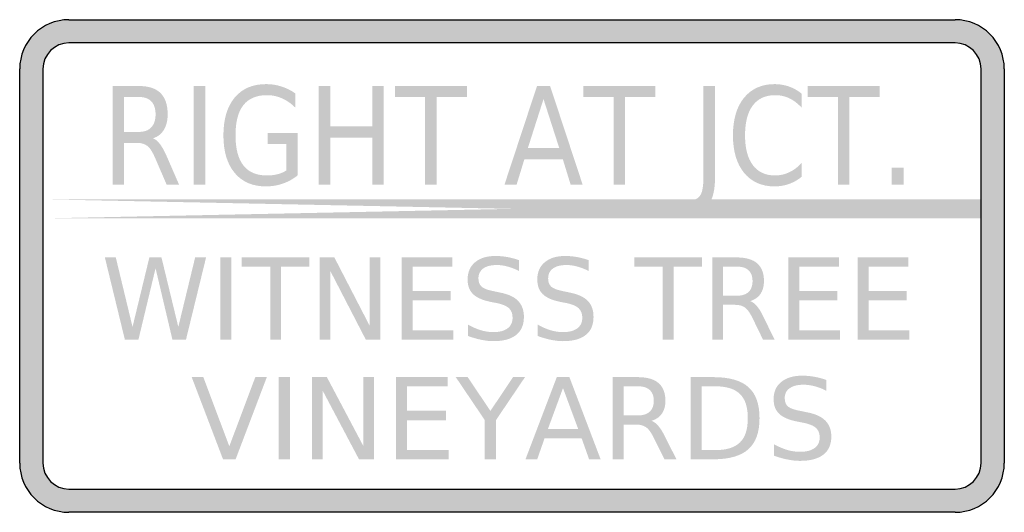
# Model space of a CAD drawing. Header units: inches. Extents: x -0.5 to 0.5, y -0.25 to 0.25.
import ezdxf

# ---------------------------------------------------------------- set-up
doc = ezdxf.new("R2010")
doc.units = ezdxf.units.IN
doc.header["$MEASUREMENT"] = 0

msp = doc.modelspace()

# ---------------------------------------------------------------- hatches: boundary and pattern name
h = msp.add_hatch(color=7)
h.paths.add_polyline_path([(-0.45, 0.25), (0.45, 0.25), (0.4568, 0.2495), (0.4633, 0.2482), (0.4695, 0.246), (0.4752, 0.2432), (0.4805, 0.2395), (0.4853, 0.2353), (0.4895, 0.2305), (0.4932, 0.2252), (0.496, 0.2195), (0.4982, 0.2133), (0.4995, 0.2068), (0.5, 0.2), (0.5, -0.2), (0.4995, -0.2068), (0.4982, -0.2133), (0.496, -0.2195), (0.4932, -0.2252), (0.4895, -0.2305), (0.4853, -0.2353), (0.4805, -0.2395), (0.4752, -0.2432), (0.4695, -0.246), (0.4633, -0.2482), (0.4568, -0.2495), (0.45, -0.25), (-0.45, -0.25), (-0.4568, -0.2495), (-0.4633, -0.2482), (-0.4695, -0.246), (-0.4752, -0.2432), (-0.4805, -0.2395), (-0.4853, -0.2353), (-0.4895, -0.2305), (-0.4932, -0.2252), (-0.496, -0.2195), (-0.4982, -0.2133), (-0.4995, -0.2068), (-0.5, -0.2), (-0.5, 0.2), (-0.4995, 0.2068), (-0.4982, 0.2133), (-0.496, 0.2195), (-0.4932, 0.2252), (-0.4895, 0.2305), (-0.4853, 0.2353), (-0.4805, 0.2395), (-0.4752, 0.2432), (-0.4695, 0.246), (-0.4633, 0.2482), (-0.4568, 0.2495), (-0.45, 0.25)])
edge = h.paths.add_edge_path(flags=0)
edge.add_spline(control_points=[(-0.4764, -0.2), (-0.4764, -0.2146), (-0.4646, -0.2264), (-0.45, -0.2264)], knot_values=[0, 0, 0, 0, 1, 1, 1, 1], degree=3, periodic=0)
edge.add_line((-0.45, -0.2264), (0.45, -0.2264))
edge.add_spline(control_points=[(0.45, -0.2264), (0.4646, -0.2264), (0.4764, -0.2146), (0.4764, -0.2)], knot_values=[0, 0, 0, 0, 1, 1, 1, 1], degree=3, periodic=0)
edge.add_line((0.4764, -0.2), (0.4764, 0.2))
edge.add_spline(control_points=[(0.4764, 0.2), (0.4764, 0.2146), (0.4646, 0.2264), (0.45, 0.2264)], knot_values=[0, 0, 0, 0, 1, 1, 1, 1], degree=3, periodic=0)
edge.add_line((0.45, 0.2264), (-0.45, 0.2264))
edge.add_spline(control_points=[(-0.45, 0.2264), (-0.4646, 0.2264), (-0.4764, 0.2146), (-0.4764, 0.2)], knot_values=[0, 0, 0, 0, 1, 1, 1, 1], degree=3, periodic=0)
edge.add_line((-0.4764, 0.2), (-0.4764, -0.2))
h = msp.add_hatch(color=7)
edge = h.paths.add_edge_path()
edge.add_spline(control_points=[(-0.3646, 0.1296), (-0.362, 0.1287), (-0.3596, 0.1266), (-0.3572, 0.1233), (-0.3549, 0.1201), (-0.3525, 0.1157), (-0.3501, 0.1101)], knot_values=[0, 0, 0, 0, 1, 1, 1, 2, 2, 2, 2], degree=3, periodic=0)
edge.add_line((-0.3501, 0.1101), (-0.3382, 0.0827))
edge.add_line((-0.3382, 0.0827), (-0.3508, 0.0827))
edge.add_line((-0.3508, 0.0827), (-0.3619, 0.1084))
edge.add_spline(control_points=[(-0.3619, 0.1084), (-0.3647, 0.1151), (-0.3674, 0.1195), (-0.3701, 0.1217), (-0.3728, 0.1239), (-0.3765, 0.125), (-0.3811, 0.125)], knot_values=[0, 0, 0, 0, 1, 1, 1, 2, 2, 2, 2], degree=3, periodic=0)
edge.add_line((-0.3811, 0.125), (-0.3939, 0.125))
edge.add_line((-0.3939, 0.125), (-0.3939, 0.0827))
edge.add_line((-0.3939, 0.0827), (-0.4056, 0.0827))
edge.add_line((-0.4056, 0.0827), (-0.4056, 0.1827))
edge.add_line((-0.4056, 0.1827), (-0.3792, 0.1827))
edge.add_spline(control_points=[(-0.3792, 0.1827), (-0.3693, 0.1827), (-0.3619, 0.1804), (-0.357, 0.1756), (-0.3522, 0.1708), (-0.3497, 0.1636), (-0.3497, 0.1539), (-0.3497, 0.1477), (-0.351, 0.1424), (-0.3535, 0.1383), (-0.356, 0.1341), (-0.3597, 0.1312), (-0.3646, 0.1296)], knot_values=[0, 0, 0, 0, 1, 1, 1, 2, 2, 2, 3, 3, 3, 4, 4, 4, 4], degree=3, periodic=0)
edge = h.paths.add_edge_path(flags=0)
edge.add_line((-0.3939, 0.1716), (-0.3939, 0.1361))
edge.add_line((-0.3939, 0.1361), (-0.3792, 0.1361))
edge.add_spline(control_points=[(-0.3792, 0.1361), (-0.3735, 0.1361), (-0.3692, 0.1376), (-0.3664, 0.1407), (-0.3635, 0.1437), (-0.362, 0.1481), (-0.362, 0.1539), (-0.362, 0.1598), (-0.3635, 0.1642), (-0.3664, 0.1672), (-0.3692, 0.1701), (-0.3735, 0.1716), (-0.3792, 0.1716)], knot_values=[0, 0, 0, 0, 1, 1, 1, 2, 2, 2, 3, 3, 3, 4, 4, 4, 4], degree=3, periodic=0)
edge.add_line((-0.3792, 0.1716), (-0.3939, 0.1716))
for points in [[(-0.3232, 0.1827), (-0.3114, 0.1827), (-0.3114, 0.0827), (-0.3232, 0.0827), (-0.3232, 0.1827)], [(-0.1962, 0.1827), (-0.1845, 0.1827), (-0.1845, 0.1418), (-0.142, 0.1418), (-0.142, 0.1827), (-0.1303, 0.1827), (-0.1303, 0.0827), (-0.142, 0.0827), (-0.142, 0.1304), (-0.1845, 0.1304), (-0.1845, 0.0827), (-0.1962, 0.0827), (-0.1962, 0.1827)], [(-0.1189, 0.1827), (-0.0457, 0.1827), (-0.0457, 0.1714), (-0.0765, 0.1714), (-0.0765, 0.0827), (-0.0882, 0.0827), (-0.0882, 0.1714), (-0.1189, 0.1714), (-0.1189, 0.1827)], [(0.0723, 0.1827), (0.1455, 0.1827), (0.1455, 0.1714), (0.1148, 0.1714), (0.1148, 0.0827), (0.1031, 0.0827), (0.1031, 0.1714), (0.0723, 0.1714), (0.0723, 0.1827)], [(0.3003, 0.1827), (0.3734, 0.1827), (0.3734, 0.1714), (0.3427, 0.1714), (0.3427, 0.0827), (0.331, 0.0827), (0.331, 0.1714), (0.3003, 0.1714), (0.3003, 0.1827)], [(0.3857, 0.0998), (0.3979, 0.0998), (0.3979, 0.0827), (0.3857, 0.0827), (0.3857, 0.0998)], [(-0.4764, 0.0483), (0.4764, 0.0483), (0.4764, 0.0677), (-0.4764, 0.0483), (-0.4764, 0.0677), (0.4764, 0.0483), (0.4764, 0.0677), (-0.4764, 0.0677), (-0.4764, 0.0483)], [(-0.4135, 0.0087), (-0.4024, 0.0087), (-0.3854, -0.0618), (-0.3683, 0.0087), (-0.356, 0.0087), (-0.3389, -0.0618), (-0.3218, 0.0087), (-0.3107, 0.0087), (-0.3311, -0.0747), (-0.3449, -0.0747), (-0.362, -0.0023), (-0.3794, -0.0747), (-0.3932, -0.0747), (-0.4135, 0.0087)], [(-0.2961, 0.0087), (-0.2851, 0.0087), (-0.2851, -0.0747), (-0.2961, -0.0747), (-0.2961, 0.0087)], [(-0.2745, 0.0087), (-0.2058, 0.0087), (-0.2058, -0.0008), (-0.2346, -0.0008), (-0.2346, -0.0747), (-0.2456, -0.0747), (-0.2456, -0.0008), (-0.2745, -0.0008), (-0.2745, 0.0087)], [(-0.1952, 0.0087), (-0.1804, 0.0087), (-0.1444, -0.061), (-0.1444, 0.0087), (-0.1337, 0.0087), (-0.1337, -0.0747), (-0.1485, -0.0747), (-0.1846, -0.0049), (-0.1846, -0.0747), (-0.1952, -0.0747), (-0.1952, 0.0087)], [(-0.1119, 0.0087), (-0.0606, 0.0087), (-0.0606, -0.0008), (-0.1009, -0.0008), (-0.1009, -0.0255), (-0.0622, -0.0255), (-0.0622, -0.035), (-0.1009, -0.035), (-0.1009, -0.0652), (-0.0595, -0.0652), (-0.0595, -0.0747), (-0.1119, -0.0747), (-0.1119, 0.0087)], [(0.1242, 0.0087), (0.1929, 0.0087), (0.1929, -0.0008), (0.1641, -0.0008), (0.1641, -0.0747), (0.153, -0.0747), (0.153, -0.0008), (0.1242, -0.0008), (0.1242, 0.0087)], [(0.2808, 0.0087), (0.3322, 0.0087), (0.3322, -0.0008), (0.2918, -0.0008), (0.2918, -0.0255), (0.3305, -0.0255), (0.3305, -0.035), (0.2918, -0.035), (0.2918, -0.0652), (0.3332, -0.0652), (0.3332, -0.0747), (0.2808, -0.0747), (0.2808, 0.0087)], [(0.3512, 0.0087), (0.4026, 0.0087), (0.4026, -0.0008), (0.3622, -0.0008), (0.3622, -0.0255), (0.4009, -0.0255), (0.4009, -0.035), (0.3622, -0.035), (0.3622, -0.0652), (0.4036, -0.0652), (0.4036, -0.0747), (0.3512, -0.0747), (0.3512, 0.0087)], [(-0.2935, -0.1962), (-0.3253, -0.1128), (-0.3135, -0.1128), (-0.2871, -0.183), (-0.2607, -0.1128), (-0.249, -0.1128), (-0.2807, -0.1962), (-0.2935, -0.1962)], [(-0.2369, -0.1128), (-0.2256, -0.1128), (-0.2256, -0.1962), (-0.2369, -0.1962), (-0.2369, -0.1128)], [(-0.2032, -0.1128), (-0.188, -0.1128), (-0.1511, -0.1825), (-0.1511, -0.1128), (-0.1402, -0.1128), (-0.1402, -0.1962), (-0.1554, -0.1962), (-0.1923, -0.1265), (-0.1923, -0.1962), (-0.2032, -0.1962), (-0.2032, -0.1128)], [(-0.1178, -0.1128), (-0.0652, -0.1128), (-0.0652, -0.1223), (-0.1065, -0.1223), (-0.1065, -0.147), (-0.0669, -0.147), (-0.0669, -0.1565), (-0.1065, -0.1565), (-0.1065, -0.1867), (-0.0642, -0.1867), (-0.0642, -0.1962), (-0.1178, -0.1962), (-0.1178, -0.1128)], [(-0.0571, -0.1128), (-0.045, -0.1128), (-0.0219, -0.1471), (0.001, -0.1128), (0.0132, -0.1128), (-0.0163, -0.1565), (-0.0163, -0.1962), (-0.0276, -0.1962), (-0.0276, -0.1565), (-0.0571, -0.1128)]]:
    msp.add_hatch(color=7).paths.add_polyline_path(points)
h = msp.add_hatch(color=7)
edge = h.paths.add_edge_path()
edge.add_line((-0.2292, 0.097), (-0.2292, 0.1239))
edge.add_line((-0.2292, 0.1239), (-0.2483, 0.1239))
edge.add_line((-0.2483, 0.1239), (-0.2483, 0.135))
edge.add_line((-0.2483, 0.135), (-0.2176, 0.135))
edge.add_line((-0.2176, 0.135), (-0.2176, 0.0921))
edge.add_spline(control_points=[(-0.2176, 0.0921), (-0.2221, 0.0884), (-0.2271, 0.0856), (-0.2326, 0.0837), (-0.238, 0.0818), (-0.2438, 0.0808), (-0.25, 0.0808), (-0.2635, 0.0808), (-0.2741, 0.0854), (-0.2817, 0.0945), (-0.2893, 0.1036), (-0.2931, 0.1164), (-0.2931, 0.1326), (-0.2931, 0.149), (-0.2893, 0.1617), (-0.2817, 0.1709), (-0.2741, 0.18), (-0.2635, 0.1846), (-0.25, 0.1846), (-0.2444, 0.1846), (-0.239, 0.1838), (-0.2339, 0.1821), (-0.2289, 0.1805), (-0.2242, 0.1782), (-0.2199, 0.175)], knot_values=[0, 0, 0, 0, 1, 1, 1, 2, 2, 2, 3, 3, 3, 4, 4, 4, 5, 5, 5, 6, 6, 6, 7, 7, 7, 8, 8, 8, 8], degree=3, periodic=0)
edge.add_line((-0.2199, 0.175), (-0.2199, 0.1606))
edge.add_spline(control_points=[(-0.2199, 0.1606), (-0.2242, 0.1649), (-0.2288, 0.1681), (-0.2337, 0.1702), (-0.2386, 0.1724), (-0.2437, 0.1734), (-0.249, 0.1734), (-0.2596, 0.1734), (-0.2675, 0.17), (-0.2729, 0.1632), (-0.2782, 0.1564), (-0.2808, 0.1462), (-0.2808, 0.1326), (-0.2808, 0.1192), (-0.2782, 0.109), (-0.2729, 0.1022), (-0.2675, 0.0953), (-0.2596, 0.0919), (-0.249, 0.0919), (-0.2449, 0.0919), (-0.2412, 0.0923), (-0.2379, 0.0932), (-0.2347, 0.094), (-0.2318, 0.0953), (-0.2292, 0.097)], knot_values=[0, 0, 0, 0, 1, 1, 1, 2, 2, 2, 3, 3, 3, 4, 4, 4, 5, 5, 5, 6, 6, 6, 7, 7, 7, 8, 8, 8, 8], degree=3, periodic=0)
h = msp.add_hatch(color=7)
h.paths.add_polyline_path([(0.0254, 0.1827), (0.0387, 0.1827), (0.0717, 0.0827), (0.0595, 0.0827), (0.0516, 0.1084), (0.0126, 0.1084), (0.0047, 0.0827), (-0.0076, 0.0827), (0.0254, 0.1827)])
h.paths.add_polyline_path([(0.032, 0.1694), (0.0161, 0.1197), (0.048, 0.1197), (0.032, 0.1694)], flags=0)
h = msp.add_hatch(color=7)
edge = h.paths.add_edge_path()
edge.add_line((0.1944, 0.1827), (0.2062, 0.1827))
edge.add_line((0.2062, 0.1827), (0.2062, 0.0897))
edge.add_spline(control_points=[(0.2062, 0.0897), (0.2062, 0.0777), (0.2042, 0.0689), (0.2002, 0.0635), (0.1962, 0.058), (0.1899, 0.0553), (0.1811, 0.0553)], knot_values=[0, 0, 0, 0, 1, 1, 1, 2, 2, 2, 2], degree=3, periodic=0)
edge.add_line((0.1811, 0.0553), (0.1767, 0.0553))
edge.add_line((0.1767, 0.0553), (0.1767, 0.0667))
edge.add_line((0.1767, 0.0667), (0.1803, 0.0667))
edge.add_spline(control_points=[(0.1803, 0.0667), (0.1855, 0.0667), (0.1891, 0.0683), (0.1912, 0.0717), (0.1934, 0.075), (0.1944, 0.0811), (0.1944, 0.0897)], knot_values=[0, 0, 0, 0, 1, 1, 1, 2, 2, 2, 2], degree=3, periodic=0)
edge.add_line((0.1944, 0.0897), (0.1944, 0.1827))
h = msp.add_hatch(color=7)
edge = h.paths.add_edge_path()
edge.add_line((0.2941, 0.175), (0.2941, 0.1608))
edge.add_spline(control_points=[(0.2941, 0.1608), (0.2902, 0.165), (0.286, 0.1682), (0.2815, 0.1703), (0.277, 0.1724), (0.2723, 0.1734), (0.2673, 0.1734), (0.2574, 0.1734), (0.2498, 0.1699), (0.2446, 0.163), (0.2393, 0.156), (0.2367, 0.1459), (0.2367, 0.1326), (0.2367, 0.1195), (0.2393, 0.1094), (0.2446, 0.1024), (0.2498, 0.0954), (0.2574, 0.0919), (0.2673, 0.0919), (0.2723, 0.0919), (0.277, 0.093), (0.2815, 0.0951), (0.286, 0.0972), (0.2902, 0.1003), (0.2941, 0.1046)], knot_values=[0, 0, 0, 0, 1, 1, 1, 2, 2, 2, 3, 3, 3, 4, 4, 4, 5, 5, 5, 6, 6, 6, 7, 7, 7, 8, 8, 8, 8], degree=3, periodic=0)
edge.add_line((0.2941, 0.1046), (0.2941, 0.0905))
edge.add_spline(control_points=[(0.2941, 0.0905), (0.29, 0.0872), (0.2857, 0.0848), (0.2811, 0.0832), (0.2765, 0.0816), (0.2717, 0.0808), (0.2666, 0.0808), (0.2535, 0.0808), (0.2432, 0.0854), (0.2356, 0.0947), (0.2281, 0.104), (0.2244, 0.1166), (0.2244, 0.1326), (0.2244, 0.1487), (0.2281, 0.1614), (0.2356, 0.1707), (0.2432, 0.1799), (0.2535, 0.1846), (0.2666, 0.1846), (0.2718, 0.1846), (0.2766, 0.1838), (0.2812, 0.1822), (0.2858, 0.1806), (0.2901, 0.1782), (0.2941, 0.175)], knot_values=[0, 0, 0, 0, 1, 1, 1, 2, 2, 2, 3, 3, 3, 4, 4, 4, 5, 5, 5, 6, 6, 6, 7, 7, 7, 8, 8, 8, 8], degree=3, periodic=0)
h = msp.add_hatch(color=7)
edge = h.paths.add_edge_path()
edge.add_line((0.0072, 0.0059), (0.0072, -0.0051))
edge.add_spline(control_points=[(0.0072, -0.0051), (0.003, -0.003), (-0.0009, -0.0015), (-0.0046, -0.0005), (-0.0083, 0.0005), (-0.0119, 0.001), (-0.0153, 0.001), (-0.0213, 0.001), (-0.026, -0.0002), (-0.0292, -0.0025), (-0.0324, -0.0049), (-0.0341, -0.0083), (-0.0341, -0.0127), (-0.0341, -0.0164), (-0.033, -0.0192), (-0.0308, -0.021), (-0.0287, -0.0229), (-0.0246, -0.0244), (-0.0185, -0.0256)], knot_values=[0, 0, 0, 0, 1, 1, 1, 2, 2, 2, 3, 3, 3, 4, 4, 4, 5, 5, 5, 6, 6, 6, 6], degree=3, periodic=0)
edge.add_line((-0.0185, -0.0256), (-0.0119, -0.027))
edge.add_spline(control_points=[(-0.0119, -0.027), (-0.0037, -0.0286), (0.0024, -0.0314), (0.0062, -0.0354), (0.0101, -0.0395), (0.0121, -0.0449), (0.0121, -0.0517), (0.0121, -0.0597), (0.0094, -0.0659), (0.0042, -0.07), (-0.0011, -0.0742), (-0.0088, -0.0763), (-0.019, -0.0763), (-0.0229, -0.0763), (-0.027, -0.0758), (-0.0313, -0.0749), (-0.0356, -0.074), (-0.0401, -0.0727), (-0.0448, -0.071)], knot_values=[0, 0, 0, 0, 1, 1, 1, 2, 2, 2, 3, 3, 3, 4, 4, 4, 5, 5, 5, 6, 6, 6, 6], degree=3, periodic=0)
edge.add_line((-0.0448, -0.071), (-0.0448, -0.0594))
edge.add_spline(control_points=[(-0.0448, -0.0594), (-0.0403, -0.0619), (-0.0359, -0.0639), (-0.0316, -0.0652), (-0.0274, -0.0665), (-0.0232, -0.0671), (-0.019, -0.0671), (-0.0128, -0.0671), (-0.0079, -0.0659), (-0.0045, -0.0633), (-0.0011, -0.0608), (0.0006, -0.0572), (0.0006, -0.0525), (0.0006, -0.0484), (-0.0006, -0.0452), (-0.003, -0.0429), (-0.0055, -0.0406), (-0.0095, -0.0389), (-0.0151, -0.0377)], knot_values=[0, 0, 0, 0, 1, 1, 1, 2, 2, 2, 3, 3, 3, 4, 4, 4, 5, 5, 5, 6, 6, 6, 6], degree=3, periodic=0)
edge.add_line((-0.0151, -0.0377), (-0.0218, -0.0364))
edge.add_spline(control_points=[(-0.0218, -0.0364), (-0.03, -0.0347), (-0.0359, -0.0321), (-0.0396, -0.0285), (-0.0432, -0.0249), (-0.0451, -0.02), (-0.0451, -0.0136), (-0.0451, -0.0062), (-0.0425, -0.0004), (-0.0375, 0.0038), (-0.0324, 0.0081), (-0.0255, 0.0102), (-0.0166, 0.0102), (-0.0128, 0.0102), (-0.0089, 0.0098), (-0.0049, 0.0091), (-0.001, 0.0084), (0.0031, 0.0074), (0.0072, 0.0059)], knot_values=[0, 0, 0, 0, 1, 1, 1, 2, 2, 2, 3, 3, 3, 4, 4, 4, 5, 5, 5, 6, 6, 6, 6], degree=3, periodic=0)
h = msp.add_hatch(color=7)
edge = h.paths.add_edge_path()
edge.add_line((0.0779, 0.0059), (0.0779, -0.0051))
edge.add_spline(control_points=[(0.0779, -0.0051), (0.0738, -0.003), (0.0699, -0.0015), (0.0661, -0.0005), (0.0624, 0.0005), (0.0589, 0.001), (0.0554, 0.001), (0.0494, 0.001), (0.0448, -0.0002), (0.0416, -0.0025), (0.0383, -0.0049), (0.0367, -0.0083), (0.0367, -0.0127), (0.0367, -0.0164), (0.0378, -0.0192), (0.0399, -0.021), (0.0421, -0.0229), (0.0462, -0.0244), (0.0522, -0.0256)], knot_values=[0, 0, 0, 0, 1, 1, 1, 2, 2, 2, 3, 3, 3, 4, 4, 4, 5, 5, 5, 6, 6, 6, 6], degree=3, periodic=0)
edge.add_line((0.0522, -0.0256), (0.0588, -0.027))
edge.add_spline(control_points=[(0.0588, -0.027), (0.067, -0.0286), (0.0731, -0.0314), (0.077, -0.0354), (0.0809, -0.0395), (0.0828, -0.0449), (0.0828, -0.0517), (0.0828, -0.0597), (0.0802, -0.0659), (0.0749, -0.07), (0.0697, -0.0742), (0.0619, -0.0763), (0.0517, -0.0763), (0.0479, -0.0763), (0.0438, -0.0758), (0.0394, -0.0749), (0.0351, -0.074), (0.0306, -0.0727), (0.026, -0.071)], knot_values=[0, 0, 0, 0, 1, 1, 1, 2, 2, 2, 3, 3, 3, 4, 4, 4, 5, 5, 5, 6, 6, 6, 6], degree=3, periodic=0)
edge.add_line((0.026, -0.071), (0.026, -0.0594))
edge.add_spline(control_points=[(0.026, -0.0594), (0.0305, -0.0619), (0.0348, -0.0639), (0.0391, -0.0652), (0.0434, -0.0665), (0.0476, -0.0671), (0.0517, -0.0671), (0.058, -0.0671), (0.0628, -0.0659), (0.0663, -0.0633), (0.0697, -0.0608), (0.0714, -0.0572), (0.0714, -0.0525), (0.0714, -0.0484), (0.0702, -0.0452), (0.0677, -0.0429), (0.0653, -0.0406), (0.0612, -0.0389), (0.0556, -0.0377)], knot_values=[0, 0, 0, 0, 1, 1, 1, 2, 2, 2, 3, 3, 3, 4, 4, 4, 5, 5, 5, 6, 6, 6, 6], degree=3, periodic=0)
edge.add_line((0.0556, -0.0377), (0.049, -0.0364))
edge.add_spline(control_points=[(0.049, -0.0364), (0.0407, -0.0347), (0.0348, -0.0321), (0.0312, -0.0285), (0.0275, -0.0249), (0.0257, -0.02), (0.0257, -0.0136), (0.0257, -0.0062), (0.0282, -0.0004), (0.0333, 0.0038), (0.0383, 0.0081), (0.0453, 0.0102), (0.0542, 0.0102), (0.058, 0.0102), (0.0619, 0.0098), (0.0658, 0.0091), (0.0698, 0.0084), (0.0738, 0.0074), (0.0779, 0.0059)], knot_values=[0, 0, 0, 0, 1, 1, 1, 2, 2, 2, 3, 3, 3, 4, 4, 4, 5, 5, 5, 6, 6, 6, 6], degree=3, periodic=0)
h = msp.add_hatch(color=7)
edge = h.paths.add_edge_path()
edge.add_spline(control_points=[(0.2419, -0.0356), (0.2443, -0.0364), (0.2466, -0.0382), (0.2488, -0.0408), (0.2511, -0.0435), (0.2533, -0.0472), (0.2555, -0.0519)], knot_values=[0, 0, 0, 0, 1, 1, 1, 2, 2, 2, 2], degree=3, periodic=0)
edge.add_line((0.2555, -0.0519), (0.2667, -0.0747))
edge.add_line((0.2667, -0.0747), (0.2549, -0.0747))
edge.add_line((0.2549, -0.0747), (0.2445, -0.0533))
edge.add_spline(control_points=[(0.2445, -0.0533), (0.2418, -0.0477), (0.2392, -0.044), (0.2367, -0.0422), (0.2342, -0.0404), (0.2308, -0.0394), (0.2264, -0.0394)], knot_values=[0, 0, 0, 0, 1, 1, 1, 2, 2, 2, 2], degree=3, periodic=0)
edge.add_line((0.2264, -0.0394), (0.2144, -0.0394))
edge.add_line((0.2144, -0.0394), (0.2144, -0.0747))
edge.add_line((0.2144, -0.0747), (0.2034, -0.0747))
edge.add_line((0.2034, -0.0747), (0.2034, 0.0087))
edge.add_line((0.2034, 0.0087), (0.2282, 0.0087))
edge.add_spline(control_points=[(0.2282, 0.0087), (0.2375, 0.0087), (0.2445, 0.0067), (0.249, 0.0027), (0.2536, -0.0013), (0.2559, -0.0073), (0.2559, -0.0153), (0.2559, -0.0206), (0.2547, -0.0249), (0.2523, -0.0284), (0.25, -0.0318), (0.2465, -0.0342), (0.2419, -0.0356)], knot_values=[0, 0, 0, 0, 1, 1, 1, 2, 2, 2, 3, 3, 3, 4, 4, 4, 4], degree=3, periodic=0)
edge = h.paths.add_edge_path(flags=0)
edge.add_line((0.2144, -0.0006), (0.2144, -0.0302))
edge.add_line((0.2144, -0.0302), (0.2282, -0.0302))
edge.add_spline(control_points=[(0.2282, -0.0302), (0.2335, -0.0302), (0.2375, -0.0289), (0.2402, -0.0264), (0.2429, -0.0239), (0.2443, -0.0202), (0.2443, -0.0153), (0.2443, -0.0105), (0.2429, -0.0068), (0.2402, -0.0043), (0.2375, -0.0018), (0.2335, -0.0006), (0.2282, -0.0006)], knot_values=[0, 0, 0, 0, 1, 1, 1, 2, 2, 2, 3, 3, 3, 4, 4, 4, 4], degree=3, periodic=0)
edge.add_line((0.2282, -0.0006), (0.2144, -0.0006))
h = msp.add_hatch(color=7)
h.paths.add_polyline_path([(0.0455, -0.1128), (0.0583, -0.1128), (0.09, -0.1962), (0.0783, -0.1962), (0.0707, -0.1748), (0.0331, -0.1748), (0.0256, -0.1962), (0.0137, -0.1962), (0.0455, -0.1128)])
h.paths.add_polyline_path([(0.0518, -0.1239), (0.0365, -0.1654), (0.0672, -0.1654), (0.0518, -0.1239)], flags=0)
h = msp.add_hatch(color=7)
edge = h.paths.add_edge_path()
edge.add_spline(control_points=[(0.1416, -0.1571), (0.144, -0.1579), (0.1464, -0.1597), (0.1486, -0.1623), (0.1509, -0.165), (0.1532, -0.1687), (0.1555, -0.1734)], knot_values=[0, 0, 0, 0, 1, 1, 1, 2, 2, 2, 2], degree=3, periodic=0)
edge.add_line((0.1555, -0.1734), (0.167, -0.1962))
edge.add_line((0.167, -0.1962), (0.1548, -0.1962))
edge.add_line((0.1548, -0.1962), (0.1442, -0.1748))
edge.add_spline(control_points=[(0.1442, -0.1748), (0.1414, -0.1692), (0.1388, -0.1655), (0.1362, -0.1637), (0.1336, -0.1619), (0.1301, -0.1609), (0.1256, -0.1609)], knot_values=[0, 0, 0, 0, 1, 1, 1, 2, 2, 2, 2], degree=3, periodic=0)
edge.add_line((0.1256, -0.1609), (0.1134, -0.1609))
edge.add_line((0.1134, -0.1609), (0.1134, -0.1962))
edge.add_line((0.1134, -0.1962), (0.1021, -0.1962))
edge.add_line((0.1021, -0.1962), (0.1021, -0.1128))
edge.add_line((0.1021, -0.1128), (0.1275, -0.1128))
edge.add_spline(control_points=[(0.1275, -0.1128), (0.137, -0.1128), (0.1442, -0.1148), (0.1488, -0.1188), (0.1535, -0.1228), (0.1558, -0.1288), (0.1558, -0.1368), (0.1558, -0.1421), (0.1546, -0.1464), (0.1522, -0.1499), (0.1498, -0.1534), (0.1462, -0.1558), (0.1416, -0.1571)], knot_values=[0, 0, 0, 0, 1, 1, 1, 2, 2, 2, 3, 3, 3, 4, 4, 4, 4], degree=3, periodic=0)
edge = h.paths.add_edge_path(flags=0)
edge.add_line((0.1134, -0.1221), (0.1134, -0.1517))
edge.add_line((0.1134, -0.1517), (0.1275, -0.1517))
edge.add_spline(control_points=[(0.1275, -0.1517), (0.133, -0.1517), (0.1371, -0.1504), (0.1398, -0.1479), (0.1426, -0.1454), (0.144, -0.1417), (0.144, -0.1368), (0.144, -0.132), (0.1426, -0.1283), (0.1398, -0.1258), (0.1371, -0.1233), (0.133, -0.1221), (0.1275, -0.1221)], knot_values=[0, 0, 0, 0, 1, 1, 1, 2, 2, 2, 3, 3, 3, 4, 4, 4, 4], degree=3, periodic=0)
edge.add_line((0.1275, -0.1221), (0.1134, -0.1221))
h = msp.add_hatch(color=7)
edge = h.paths.add_edge_path()
edge.add_line((0.1814, -0.1128), (0.2045, -0.1128))
edge.add_spline(control_points=[(0.2045, -0.1128), (0.2207, -0.1128), (0.2325, -0.1162), (0.2401, -0.1229), (0.2476, -0.1296), (0.2514, -0.1401), (0.2514, -0.1544), (0.2514, -0.1688), (0.2476, -0.1793), (0.24, -0.1861), (0.2324, -0.1928), (0.2206, -0.1962), (0.2045, -0.1962)], knot_values=[0, 0, 0, 0, 1, 1, 1, 2, 2, 2, 3, 3, 3, 4, 4, 4, 4], degree=3, periodic=0)
edge.add_line((0.2045, -0.1962), (0.1814, -0.1962))
edge.add_line((0.1814, -0.1962), (0.1814, -0.1128))
edge = h.paths.add_edge_path(flags=0)
edge.add_line((0.1927, -0.1221), (0.1927, -0.1869))
edge.add_line((0.1927, -0.1869), (0.2063, -0.1869))
edge.add_spline(control_points=[(0.2063, -0.1869), (0.2178, -0.1869), (0.2262, -0.1843), (0.2315, -0.1791), (0.2369, -0.1739), (0.2395, -0.1657), (0.2395, -0.1544), (0.2395, -0.1433), (0.2369, -0.1351), (0.2315, -0.1299), (0.2262, -0.1247), (0.2178, -0.1221), (0.2063, -0.1221)], knot_values=[0, 0, 0, 0, 1, 1, 1, 2, 2, 2, 3, 3, 3, 4, 4, 4, 4], degree=3, periodic=0)
edge.add_line((0.2063, -0.1221), (0.1927, -0.1221))
h = msp.add_hatch(color=7)
edge = h.paths.add_edge_path()
edge.add_line((0.3192, -0.1156), (0.3192, -0.1266))
edge.add_spline(control_points=[(0.3192, -0.1266), (0.315, -0.1245), (0.311, -0.123), (0.3071, -0.122), (0.3033, -0.121), (0.2997, -0.1205), (0.2962, -0.1205), (0.29, -0.1205), (0.2853, -0.1217), (0.282, -0.1241), (0.2786, -0.1264), (0.277, -0.1298), (0.277, -0.1342), (0.277, -0.1379), (0.2781, -0.1407), (0.2803, -0.1426), (0.2825, -0.1444), (0.2867, -0.146), (0.2929, -0.1471)], knot_values=[0, 0, 0, 0, 1, 1, 1, 2, 2, 2, 3, 3, 3, 4, 4, 4, 5, 5, 5, 6, 6, 6, 6], degree=3, periodic=0)
edge.add_line((0.2929, -0.1471), (0.2997, -0.1485))
edge.add_spline(control_points=[(0.2997, -0.1485), (0.3081, -0.1501), (0.3143, -0.1529), (0.3183, -0.157), (0.3223, -0.161), (0.3243, -0.1664), (0.3243, -0.1732), (0.3243, -0.1812), (0.3216, -0.1874), (0.3162, -0.1915), (0.3108, -0.1957), (0.3029, -0.1978), (0.2924, -0.1978), (0.2884, -0.1978), (0.2842, -0.1973), (0.2798, -0.1964), (0.2753, -0.1956), (0.2708, -0.1942), (0.266, -0.1925)], knot_values=[0, 0, 0, 0, 1, 1, 1, 2, 2, 2, 3, 3, 3, 4, 4, 4, 5, 5, 5, 6, 6, 6, 6], degree=3, periodic=0)
edge.add_line((0.266, -0.1925), (0.266, -0.1809))
edge.add_spline(control_points=[(0.266, -0.1809), (0.2706, -0.1834), (0.2751, -0.1854), (0.2795, -0.1867), (0.2838, -0.188), (0.2881, -0.1886), (0.2924, -0.1886), (0.2988, -0.1886), (0.3038, -0.1874), (0.3073, -0.1848), (0.3108, -0.1823), (0.3125, -0.1787), (0.3125, -0.174), (0.3125, -0.1699), (0.3113, -0.1667), (0.3088, -0.1644), (0.3062, -0.1621), (0.3021, -0.1604), (0.2964, -0.1592)], knot_values=[0, 0, 0, 0, 1, 1, 1, 2, 2, 2, 3, 3, 3, 4, 4, 4, 5, 5, 5, 6, 6, 6, 6], degree=3, periodic=0)
edge.add_line((0.2964, -0.1592), (0.2896, -0.1579))
edge.add_spline(control_points=[(0.2896, -0.1579), (0.2811, -0.1562), (0.275, -0.1536), (0.2713, -0.15), (0.2676, -0.1464), (0.2657, -0.1415), (0.2657, -0.1351), (0.2657, -0.1277), (0.2683, -0.1219), (0.2735, -0.1177), (0.2787, -0.1134), (0.2858, -0.1113), (0.2949, -0.1113), (0.2988, -0.1113), (0.3028, -0.1117), (0.3068, -0.1124), (0.3109, -0.1131), (0.315, -0.1142), (0.3192, -0.1156)], knot_values=[0, 0, 0, 0, 1, 1, 1, 2, 2, 2, 3, 3, 3, 4, 4, 4, 5, 5, 5, 6, 6, 6, 6], degree=3, periodic=0)

# ---------------------------------------------------------------- linework, layer by layer
at = {"color": 7}
for p, q in [((-0.45, 0.25), (0.45, 0.25)), ((-0.5, -0.2), (-0.5, 0.2)), ((0.5, 0.2), (0.5, -0.2)), ((0.45, -0.25), (-0.45, -0.25))]:
    msp.add_line(p, q, dxfattribs=at)
for points in [[(0.45, 0.2264), (-0.45, 0.2264)], [(-0.4764, 0.2), (-0.4764, -0.2)], [(0.4764, -0.2), (0.4764, 0.2)], [(-0.45, -0.2264), (0.45, -0.2264)]]:
    msp.add_lwpolyline(points, dxfattribs=at)
for points in [[(-0.45, 0.25), (-0.4776, 0.25), (-0.5, 0.2276), (-0.5, 0.2)], [(0.5, 0.2), (0.5, 0.2276), (0.4776, 0.25), (0.45, 0.25)], [(-0.45, 0.2264), (-0.4646, 0.2264), (-0.4764, 0.2146), (-0.4764, 0.2)], [(0.4764, 0.2), (0.4764, 0.2146), (0.4646, 0.2264), (0.45, 0.2264)], [(-0.5, -0.2), (-0.5, -0.2276), (-0.4776, -0.25), (-0.45, -0.25)], [(-0.4764, -0.2), (-0.4764, -0.2146), (-0.4646, -0.2264), (-0.45, -0.2264)], [(0.45, -0.25), (0.4776, -0.25), (0.5, -0.2276), (0.5, -0.2)], [(0.45, -0.2264), (0.4646, -0.2264), (0.4764, -0.2146), (0.4764, -0.2)]]:
    msp.add_open_spline(points, degree=3, dxfattribs=at)

doc.saveas('drawing.dxf')
